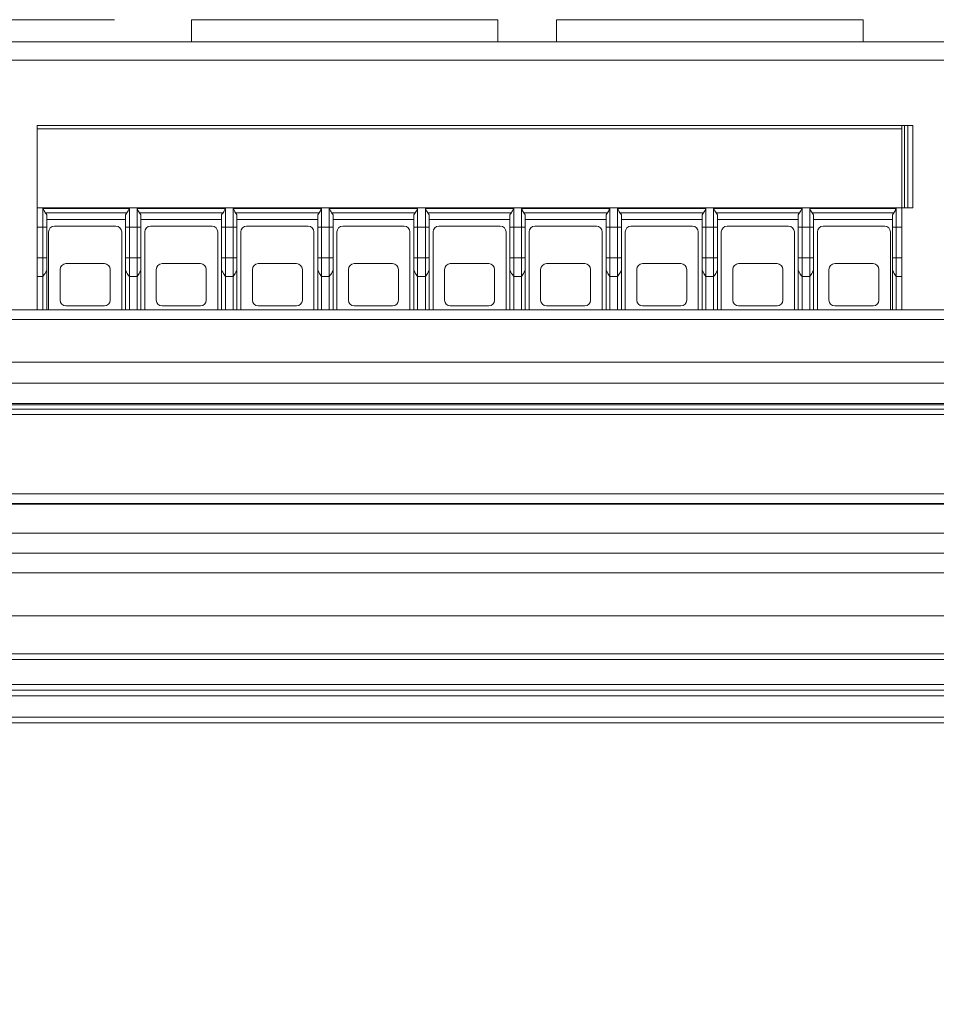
# Model space of a CAD drawing. Header units: millimetres. Extents: x 10 to 277, y 8 to 208.
# Tile 3 of 61: x 55 to 79, y 68 to 94. Entities that reach past the tile are written whole.
import ezdxf

# ---------------------------------------------------------------- set-up
doc = ezdxf.new("R2010")
doc.units = ezdxf.units.MM
doc.styles.add('SLDTEXTSTYLE0', font='TXT', dxfattribs={"width": 0.75})
doc.dimstyles.new('SLDDIMSTYLE0', dxfattribs={"dimtxt": 2.116667, "dimasz": 3, "dimexe": 0, "dimexo": 0.0625, "dimgap": 0.529167, "dimtad": 0, "dimtih": 1, "dimtoh": 1, "dimdec": 1, "dimlfac": 2, "dimrnd": 1e-09, "dimzin": 12, "dimdsep": 46, "dimtxsty": 'SLDTEXTSTYLE0', "dimsah": 1, "dimcen": 0.09, "dimadec": 0, "dimazin": 0, "dimtfac": 1, "dimtdec": 1, "dimtofl": 0, "dimtmove": 0, "dimatfit": 3, "dimfxl": 1, "dimtolj": 1, "dimtzin": 12, "dimarcsym": 0})

# ---------------------------------------------------------------- blocks, each defined once
blk = doc.blocks.new('*D9')
at = {"color": 7, "linetype": 'Continuous', "lineweight": 0}
for p, q in [((79.73, 93.695), (128.117, 93.695)), ((126.617, 93.695), (126.617, 86.426)), ((125.759, 86.174), (125.759, 83.316)), ((125.759, 86.174), (126.188, 86.174)), ((132.944, 86.174), (132.515, 86.174)), ((132.944, 86.174), (132.944, 83.316)), ((125.759, 83.316), (126.188, 83.316)), ((132.944, 83.316), (132.515, 83.316)), ((126.617, 75.393), (126.617, 83.064)), ((106.453, 75.393), (128.117, 75.393))]:
    blk.add_line(p, q, dxfattribs=at)
for points in [[(126.617, 93.695), (126.109, 90.695), (127.125, 90.695)], [(126.617, 75.393), (127.125, 78.393), (126.109, 78.393)]]:
    blk.add_solid(points, dxfattribs=at)
at = {"color": 7, "linetype": 'Continuous', "lineweight": 0, "char_height": 2.1167, "attachment_point": 1, "style": 'SLDTEXTSTYLE0'}
for s, insert in [('36.6', (119.432, 85.792)), ('1.44', (126.617, 85.792))]:
    blk.add_mtext(s, dxfattribs=dict(at, insert=insert))
blk = doc.blocks.new('*D10')
at = {"color": 7, "linetype": 'Continuous', "lineweight": 0}
for p, q in [((57.841, 93.695), (20.723, 93.695)), ((22.223, 93.695), (22.223, 82.813)), ((21.366, 82.561), (21.366, 79.703)), ((21.366, 82.561), (21.795, 82.561)), ((28.551, 82.561), (28.122, 82.561)), ((28.551, 82.561), (28.551, 79.703)), ((21.366, 79.703), (21.795, 79.703)), ((28.551, 79.703), (28.122, 79.703)), ((22.223, 68.068), (22.223, 79.45)), ((44.509, 68.068), (20.723, 68.068))]:
    blk.add_line(p, q, dxfattribs=at)
for points in [[(22.223, 93.695), (21.715, 90.695), (22.731, 90.695)], [(22.223, 68.068), (22.731, 71.068), (21.715, 71.068)]]:
    blk.add_solid(points, dxfattribs=at)
at = {"color": 7, "linetype": 'Continuous', "lineweight": 0, "char_height": 2.1167, "attachment_point": 1, "style": 'SLDTEXTSTYLE0'}
for s, insert in [('51.3', (15.039, 82.179)), ('2.02', (22.223, 82.179))]:
    blk.add_mtext(s, dxfattribs=dict(at, insert=insert))

msp = doc.modelspace()

# ---------------------------------------------------------------- linework, layer by layer
at = {"color": 7, "linetype": 'Continuous', "lineweight": 15}
for p, q in [((59.841, 93.12), (59.841, 93.695)), ((59.841, 93.695), (67.816, 93.695)), ((67.816, 93.12), (67.816, 93.695)), ((69.341, 93.12), (69.341, 93.695)), ((69.341, 93.695), (77.316, 93.695)), ((77.316, 93.12), (77.316, 93.695)), ((36.526, 93.12), (102.631, 93.12)), ((102.631, 92.642), (36.526, 92.642)), ((55.828, 90.945), (78.328, 90.945)), ((55.828, 90.945), (55.828, 90.854)), ((78.328, 90.854), (55.828, 90.854)), ((55.828, 88.795), (55.828, 90.854)), ((78.328, 90.854), (78.328, 90.945)), ((78.328, 90.945), (78.393, 90.945)), ((78.328, 90.854), (78.328, 88.795)), ((78.393, 88.795), (78.393, 90.945)), ((78.482, 90.945), (78.393, 90.945)), ((78.482, 88.795), (78.482, 90.945)), ((78.482, 90.945), (78.613, 90.945)), ((78.613, 90.945), (78.613, 88.795)), ((55.828, 88.795), (55.828, 88.295)), ((55.828, 88.795), (78.328, 88.795)), ((55.978, 88.779), (58.228, 88.779)), ((55.978, 88.295), (55.978, 88.779)), ((58.228, 88.779), (58.228, 88.295)), ((58.428, 88.779), (60.728, 88.779)), ((58.428, 88.295), (58.428, 88.779)), ((60.728, 88.779), (60.728, 88.295)), ((60.928, 88.779), (63.228, 88.779)), ((60.928, 88.295), (60.928, 88.779)), ((63.228, 88.779), (63.228, 88.295)), ((63.428, 88.779), (65.728, 88.779)), ((63.428, 88.295), (63.428, 88.779)), ((65.728, 88.779), (65.728, 88.295)), ((65.928, 88.779), (68.228, 88.779)), ((65.928, 88.295), (65.928, 88.779)), ((68.228, 88.779), (68.228, 88.295)), ((68.428, 88.779), (70.728, 88.779)), ((68.428, 88.295), (68.428, 88.779)), ((70.728, 88.779), (70.728, 88.295)), ((70.928, 88.779), (73.228, 88.779)), ((70.928, 88.295), (70.928, 88.779)), ((73.228, 88.779), (73.228, 88.295)), ((73.428, 88.779), (75.728, 88.779)), ((73.428, 88.295), (73.428, 88.779)), ((75.728, 88.779), (75.728, 88.295)), ((75.928, 88.779), (78.178, 88.779)), ((75.928, 88.295), (75.928, 88.779)), ((78.178, 88.779), (78.178, 88.295)), ((78.328, 88.295), (78.328, 88.795)), ((78.328, 88.795), (78.393, 88.795)), ((78.393, 88.795), (78.482, 88.795)), ((78.613, 88.795), (78.482, 88.795)), ((56.04, 88.667), (58.166, 88.667)), ((56.078, 88.619), (56.078, 88.295)), ((56.078, 88.495), (58.128, 88.495)), ((56.078, 88.494), (57.078, 88.494)), ((56.428, 88.494), (56.428, 88.495)), ((57.078, 88.494), (58.128, 88.494)), ((57.728, 88.495), (57.728, 88.494)), ((58.128, 88.295), (58.128, 88.619)), ((58.49, 88.667), (60.666, 88.667)), ((58.528, 88.619), (58.528, 88.295)), ((58.528, 88.495), (60.628, 88.495)), ((58.528, 88.494), (59.578, 88.494)), ((58.928, 88.495), (58.928, 88.494)), ((59.578, 88.494), (60.628, 88.494)), ((60.228, 88.495), (60.228, 88.494)), ((60.628, 88.295), (60.628, 88.619)), ((60.99, 88.667), (63.166, 88.667)), ((61.028, 88.619), (61.028, 88.295)), ((61.028, 88.495), (63.128, 88.495)), ((62.078, 88.494), (61.028, 88.494)), ((61.428, 88.495), (61.428, 88.494)), ((63.128, 88.494), (62.078, 88.494)), ((62.728, 88.495), (62.728, 88.494)), ((63.128, 88.295), (63.128, 88.619)), ((63.49, 88.667), (65.666, 88.667)), ((63.528, 88.619), (63.528, 88.295)), ((63.528, 88.495), (65.628, 88.495)), ((64.578, 88.494), (63.528, 88.494)), ((63.928, 88.495), (63.928, 88.494)), ((65.628, 88.494), (64.578, 88.494)), ((65.228, 88.495), (65.228, 88.494)), ((65.628, 88.295), (65.628, 88.619)), ((65.99, 88.667), (68.166, 88.667)), ((66.028, 88.619), (66.028, 88.295)), ((66.028, 88.495), (68.128, 88.495)), ((67.078, 88.494), (66.028, 88.494)), ((66.428, 88.495), (66.428, 88.494)), ((68.128, 88.494), (67.078, 88.494)), ((67.728, 88.495), (67.728, 88.494)), ((68.128, 88.295), (68.128, 88.619)), ((68.49, 88.667), (70.666, 88.667)), ((68.528, 88.619), (68.528, 88.295)), ((68.528, 88.495), (70.628, 88.495)), ((69.578, 88.494), (68.528, 88.494)), ((68.928, 88.495), (68.928, 88.494)), ((70.628, 88.494), (69.578, 88.494)), ((70.228, 88.495), (70.228, 88.494)), ((70.628, 88.295), (70.628, 88.619)), ((70.99, 88.667), (73.166, 88.667)), ((71.028, 88.619), (71.028, 88.295)), ((71.028, 88.495), (73.128, 88.495)), ((72.078, 88.494), (71.028, 88.494)), ((71.428, 88.495), (71.428, 88.494)), ((73.128, 88.494), (72.078, 88.494)), ((72.728, 88.495), (72.728, 88.494)), ((73.128, 88.295), (73.128, 88.619)), ((73.49, 88.667), (75.666, 88.667)), ((73.528, 88.619), (73.528, 88.295)), ((73.528, 88.495), (75.628, 88.495)), ((74.578, 88.494), (73.528, 88.494)), ((73.928, 88.495), (73.928, 88.494)), ((75.628, 88.494), (74.578, 88.494)), ((75.228, 88.495), (75.228, 88.494)), ((75.628, 88.295), (75.628, 88.619)), ((75.99, 88.667), (78.116, 88.667)), ((76.028, 88.619), (76.028, 88.295)), ((76.028, 88.495), (78.078, 88.495)), ((77.078, 88.494), (76.028, 88.494)), ((76.428, 88.495), (76.428, 88.494)), ((78.078, 88.494), (77.078, 88.494)), ((77.728, 88.495), (77.728, 88.494)), ((78.078, 88.295), (78.078, 88.619)), ((55.828, 88.295), (55.978, 88.295)), ((55.828, 87.495), (55.828, 88.295)), ((55.978, 87.495), (55.978, 88.295)), ((56.078, 88.295), (55.978, 88.295)), ((56.078, 87.495), (56.078, 88.295)), ((56.128, 88.17), (56.128, 86.143)), ((57.878, 88.32), (56.278, 88.32)), ((58.028, 86.143), (58.028, 88.17)), ((58.128, 88.295), (58.228, 88.295)), ((58.128, 87.495), (58.128, 88.295)), ((58.428, 88.295), (58.228, 88.295)), ((58.228, 87.495), (58.228, 88.295)), ((58.428, 88.295), (58.428, 87.495)), ((58.528, 88.295), (58.428, 88.295)), ((58.528, 88.295), (58.528, 87.495)), ((58.628, 88.17), (58.628, 86.143)), ((60.378, 88.32), (58.778, 88.32)), ((60.528, 86.143), (60.528, 88.17)), ((60.628, 88.295), (60.728, 88.295)), ((60.628, 87.495), (60.628, 88.295)), ((60.928, 88.295), (60.728, 88.295)), ((60.728, 87.495), (60.728, 88.295)), ((60.928, 88.295), (60.928, 87.495)), ((61.028, 88.295), (60.928, 88.295)), ((61.028, 88.295), (61.028, 87.495)), ((61.128, 88.17), (61.128, 86.143)), ((62.878, 88.32), (61.278, 88.32)), ((63.028, 86.143), (63.028, 88.17)), ((63.128, 88.295), (63.228, 88.295)), ((63.128, 87.495), (63.128, 88.295)), ((63.428, 88.295), (63.228, 88.295)), ((63.228, 87.495), (63.228, 88.295)), ((63.428, 88.295), (63.428, 87.495)), ((63.528, 88.295), (63.428, 88.295)), ((63.528, 88.295), (63.528, 87.495)), ((63.628, 88.17), (63.628, 86.143)), ((65.378, 88.32), (63.778, 88.32)), ((65.528, 86.143), (65.528, 88.17)), ((65.628, 88.295), (65.728, 88.295)), ((65.628, 87.495), (65.628, 88.295)), ((65.928, 88.295), (65.728, 88.295)), ((65.728, 87.495), (65.728, 88.295)), ((65.928, 88.295), (65.928, 87.495)), ((66.028, 88.295), (65.928, 88.295)), ((66.028, 88.295), (66.028, 87.495)), ((66.128, 88.17), (66.128, 86.143)), ((67.878, 88.32), (66.278, 88.32)), ((68.028, 86.143), (68.028, 88.17)), ((68.128, 88.295), (68.228, 88.295)), ((68.128, 87.495), (68.128, 88.295)), ((68.428, 88.295), (68.228, 88.295)), ((68.228, 87.495), (68.228, 88.295)), ((68.428, 88.295), (68.428, 87.495)), ((68.528, 88.295), (68.428, 88.295)), ((68.528, 88.295), (68.528, 87.495)), ((68.628, 88.17), (68.628, 86.143)), ((70.378, 88.32), (68.778, 88.32)), ((70.528, 86.143), (70.528, 88.17)), ((70.628, 88.295), (70.728, 88.295)), ((70.628, 87.495), (70.628, 88.295)), ((70.928, 88.295), (70.728, 88.295)), ((70.728, 87.495), (70.728, 88.295)), ((70.928, 88.295), (70.928, 87.495)), ((71.028, 88.295), (70.928, 88.295)), ((71.028, 88.295), (71.028, 87.495)), ((71.128, 88.17), (71.128, 86.143)), ((72.878, 88.32), (71.278, 88.32)), ((73.028, 86.143), (73.028, 88.17)), ((73.128, 88.295), (73.228, 88.295)), ((73.128, 87.495), (73.128, 88.295)), ((73.428, 88.295), (73.228, 88.295)), ((73.228, 87.495), (73.228, 88.295)), ((73.428, 88.295), (73.428, 87.495)), ((73.528, 88.295), (73.428, 88.295)), ((73.528, 88.295), (73.528, 87.495)), ((73.628, 88.17), (73.628, 86.143)), ((75.378, 88.32), (73.778, 88.32)), ((75.528, 86.143), (75.528, 88.17)), ((75.628, 88.295), (75.728, 88.295)), ((75.628, 87.495), (75.628, 88.295)), ((75.928, 88.295), (75.728, 88.295)), ((75.728, 87.495), (75.728, 88.295)), ((75.928, 88.295), (75.928, 87.495)), ((76.028, 88.295), (75.928, 88.295)), ((76.028, 88.295), (76.028, 87.495)), ((76.128, 88.17), (76.128, 86.143)), ((77.878, 88.32), (76.278, 88.32)), ((78.028, 86.143), (78.028, 88.17)), ((78.178, 88.295), (78.078, 88.295)), ((78.078, 87.495), (78.078, 88.295)), ((78.178, 88.295), (78.328, 88.295)), ((78.178, 88.295), (78.178, 87.495)), ((78.328, 88.295), (78.328, 87.495)), ((55.828, 87.495), (55.978, 87.495)), ((55.828, 87.011), (55.828, 87.495)), ((55.978, 87.495), (56.078, 87.495)), ((55.978, 87.011), (55.978, 87.495)), ((56.078, 87.168), (56.078, 87.495)), ((58.128, 87.495), (58.228, 87.495)), ((58.128, 87.495), (58.128, 87.168)), ((58.228, 87.495), (58.428, 87.495)), ((58.228, 87.495), (58.228, 87.011)), ((58.428, 87.011), (58.428, 87.495)), ((58.428, 87.495), (58.528, 87.495)), ((58.528, 87.168), (58.528, 87.495)), ((60.628, 87.495), (60.728, 87.495)), ((60.628, 87.495), (60.628, 87.168)), ((60.728, 87.495), (60.928, 87.495)), ((60.728, 87.495), (60.728, 87.011)), ((60.928, 87.495), (61.028, 87.495)), ((60.928, 87.011), (60.928, 87.495)), ((61.028, 87.168), (61.028, 87.495)), ((63.128, 87.495), (63.228, 87.495)), ((63.128, 87.495), (63.128, 87.168)), ((63.228, 87.495), (63.428, 87.495)), ((63.228, 87.495), (63.228, 87.011)), ((63.428, 87.011), (63.428, 87.495)), ((63.428, 87.495), (63.528, 87.495)), ((63.528, 87.168), (63.528, 87.495)), ((65.628, 87.495), (65.728, 87.495)), ((65.628, 87.495), (65.628, 87.168)), ((65.728, 87.495), (65.928, 87.495)), ((65.728, 87.495), (65.728, 87.011)), ((65.928, 87.495), (66.028, 87.495)), ((65.928, 87.011), (65.928, 87.495)), ((66.028, 87.168), (66.028, 87.495)), ((68.128, 87.495), (68.228, 87.495)), ((68.128, 87.495), (68.128, 87.168)), ((68.228, 87.495), (68.428, 87.495)), ((68.228, 87.495), (68.228, 87.011)), ((68.428, 87.495), (68.528, 87.495)), ((68.428, 87.011), (68.428, 87.495)), ((68.528, 87.168), (68.528, 87.495)), ((70.628, 87.495), (70.728, 87.495)), ((70.628, 87.495), (70.628, 87.168)), ((70.728, 87.495), (70.928, 87.495)), ((70.728, 87.495), (70.728, 87.011)), ((70.928, 87.011), (70.928, 87.495)), ((70.928, 87.495), (71.028, 87.495)), ((71.028, 87.168), (71.028, 87.495)), ((73.128, 87.495), (73.228, 87.495)), ((73.128, 87.495), (73.128, 87.168)), ((73.228, 87.495), (73.428, 87.495)), ((73.228, 87.495), (73.228, 87.011)), ((73.428, 87.011), (73.428, 87.495)), ((73.428, 87.495), (73.528, 87.495)), ((73.528, 87.168), (73.528, 87.495)), ((75.628, 87.495), (75.728, 87.495)), ((75.628, 87.495), (75.628, 87.168)), ((75.728, 87.495), (75.928, 87.495)), ((75.728, 87.495), (75.728, 87.011)), ((75.928, 87.011), (75.928, 87.495)), ((75.928, 87.495), (76.028, 87.495)), ((76.028, 87.168), (76.028, 87.495)), ((78.178, 87.495), (78.078, 87.495)), ((78.078, 87.495), (78.078, 87.168)), ((78.328, 87.495), (78.178, 87.495)), ((78.178, 87.495), (78.178, 87.011)), ((78.328, 87.495), (78.328, 87.011)), ((56.051, 87.12), (56.078, 87.168)), ((56.078, 86.143), (56.078, 87.168)), ((56.428, 86.395), (56.428, 87.195)), ((56.578, 87.345), (57.578, 87.345)), ((57.728, 87.195), (57.728, 86.395)), ((58.156, 87.12), (58.128, 87.168)), ((58.128, 87.168), (58.128, 86.143)), ((58.501, 87.12), (58.528, 87.168)), ((58.528, 86.143), (58.528, 87.168)), ((58.928, 86.395), (58.928, 87.195)), ((59.078, 87.345), (60.078, 87.345)), ((60.228, 87.195), (60.228, 86.395)), ((60.656, 87.12), (60.628, 87.168)), ((60.628, 87.168), (60.628, 86.143)), ((61.001, 87.12), (61.028, 87.168)), ((61.028, 86.143), (61.028, 87.168)), ((61.428, 86.395), (61.428, 87.195)), ((61.578, 87.345), (62.578, 87.345)), ((62.728, 87.195), (62.728, 86.395)), ((63.156, 87.12), (63.128, 87.168)), ((63.128, 87.168), (63.128, 86.143)), ((63.501, 87.12), (63.528, 87.168)), ((63.528, 86.143), (63.528, 87.168)), ((63.928, 86.395), (63.928, 87.195)), ((64.078, 87.345), (65.078, 87.345)), ((65.228, 87.195), (65.228, 86.395)), ((65.656, 87.12), (65.628, 87.168)), ((65.628, 87.168), (65.628, 86.143)), ((66.001, 87.12), (66.028, 87.168)), ((66.028, 86.143), (66.028, 87.168)), ((66.428, 86.395), (66.428, 87.195)), ((66.578, 87.345), (67.578, 87.345)), ((67.728, 87.195), (67.728, 86.395)), ((68.156, 87.12), (68.128, 87.168)), ((68.128, 87.168), (68.128, 86.143)), ((68.501, 87.12), (68.528, 87.168)), ((68.528, 86.143), (68.528, 87.168)), ((68.928, 86.395), (68.928, 87.195)), ((69.078, 87.345), (70.078, 87.345)), ((70.228, 87.195), (70.228, 86.395)), ((70.656, 87.12), (70.628, 87.168)), ((70.628, 87.168), (70.628, 86.143)), ((71.001, 87.12), (71.028, 87.168)), ((71.028, 86.143), (71.028, 87.168)), ((71.428, 86.395), (71.428, 87.195)), ((71.578, 87.345), (72.578, 87.345)), ((72.728, 87.195), (72.728, 86.395)), ((73.156, 87.12), (73.128, 87.168)), ((73.128, 87.168), (73.128, 86.143)), ((73.501, 87.12), (73.528, 87.168)), ((73.528, 86.143), (73.528, 87.168)), ((73.928, 86.395), (73.928, 87.195)), ((74.078, 87.345), (75.078, 87.345)), ((75.228, 87.195), (75.228, 86.395)), ((75.656, 87.12), (75.628, 87.168)), ((75.628, 87.168), (75.628, 86.143)), ((76.001, 87.12), (76.028, 87.168)), ((76.028, 86.143), (76.028, 87.168)), ((76.428, 86.395), (76.428, 87.195)), ((76.578, 87.345), (77.578, 87.345)), ((77.728, 87.195), (77.728, 86.395)), ((78.106, 87.12), (78.078, 87.168)), ((78.078, 87.168), (78.078, 86.143)), ((55.978, 87.011), (55.828, 87.011)), ((55.828, 86.143), (55.828, 87.011)), ((55.978, 86.143), (55.978, 87.011)), ((58.428, 87.011), (58.228, 87.011)), ((58.228, 87.011), (58.228, 86.143)), ((58.428, 86.143), (58.428, 87.011)), ((60.928, 87.011), (60.728, 87.011)), ((60.728, 87.011), (60.728, 86.143)), ((60.928, 86.143), (60.928, 87.011)), ((63.428, 87.011), (63.228, 87.011)), ((63.228, 87.011), (63.228, 86.143)), ((63.428, 86.143), (63.428, 87.011)), ((65.928, 87.011), (65.728, 87.011)), ((65.728, 87.011), (65.728, 86.143)), ((65.928, 86.143), (65.928, 87.011)), ((68.428, 87.011), (68.228, 87.011)), ((68.228, 87.011), (68.228, 86.143)), ((68.428, 86.143), (68.428, 87.011)), ((70.928, 87.011), (70.728, 87.011)), ((70.728, 87.011), (70.728, 86.143)), ((70.928, 86.143), (70.928, 87.011)), ((73.428, 87.011), (73.228, 87.011)), ((73.228, 87.011), (73.228, 86.143)), ((73.428, 86.143), (73.428, 87.011)), ((75.928, 87.011), (75.728, 87.011)), ((75.728, 87.011), (75.728, 86.143)), ((75.928, 86.143), (75.928, 87.011)), ((78.328, 87.011), (78.178, 87.011)), ((78.178, 87.011), (78.178, 86.143)), ((78.328, 86.143), (78.328, 87.011)), ((37.203, 86.143), (101.953, 86.143)), ((57.578, 86.245), (56.578, 86.245)), ((60.078, 86.245), (59.078, 86.245)), ((62.578, 86.245), (61.578, 86.245)), ((65.078, 86.245), (64.078, 86.245)), ((67.578, 86.245), (66.578, 86.245)), ((70.078, 86.245), (69.078, 86.245)), ((72.578, 86.245), (71.578, 86.245)), ((75.078, 86.245), (74.078, 86.245)), ((77.578, 86.245), (76.578, 86.245)), ((101.953, 85.893), (37.203, 85.893)), ((37.203, 84.785), (101.953, 84.785)), ((37.203, 84.234), (101.953, 84.234)), ((36.203, 83.708), (102.953, 83.708)), ((101.953, 83.557), (37.203, 83.557)), ((101.953, 83.42), (37.203, 83.42)), ((101.953, 81.101), (37.203, 81.101)), ((101.953, 81.083), (37.203, 81.083)), ((37.203, 80.333), (101.953, 80.333)), ((101.953, 79.807), (37.203, 79.807)), ((101.953, 79.294), (37.203, 79.294)), ((101.953, 78.18), (37.203, 78.18)), ((102.953, 77.193), (36.203, 77.193)), ((51.584, 77.043), (84.185, 77.043)), ((51.759, 76.393), (84.01, 76.393)), ((84.01, 76.243), (51.759, 76.243)), ((84.01, 76.093), (51.759, 76.093)), ((84.01, 75.543), (51.759, 75.543)), ((84.01, 75.393), (51.759, 75.393))]:
    msp.add_line(p, q, dxfattribs=at)
for centre, start, end in [((56.278, 88.17), 90, 180), ((57.878, 88.17), 0, 90), ((58.778, 88.17), 90, 180), ((60.378, 88.17), 360, 90), ((61.278, 88.17), 90, 180), ((62.878, 88.17), 0, 90), ((63.778, 88.17), 90, 180), ((65.378, 88.17), 0, 90), ((66.278, 88.17), 90, 180), ((67.878, 88.17), 0, 90), ((68.778, 88.17), 90, 180), ((70.378, 88.17), 360, 90), ((71.278, 88.17), 90, 180), ((72.878, 88.17), 0, 90), ((73.778, 88.17), 90, 180), ((75.378, 88.17), 360, 90), ((76.278, 88.17), 90, 180), ((77.878, 88.17), 360, 90), ((56.578, 87.195), 90, 180), ((57.578, 87.195), 360, 90), ((59.078, 87.195), 90, 180), ((60.078, 87.195), 0, 90), ((61.578, 87.195), 90, 180), ((62.578, 87.195), 0, 90), ((64.078, 87.195), 90, 180), ((65.078, 87.195), 360, 90), ((66.578, 87.195), 90, 180), ((67.578, 87.195), 0, 90), ((69.078, 87.195), 90, 180), ((70.078, 87.195), 0, 90), ((71.578, 87.195), 90, 180), ((72.578, 87.195), 0, 90), ((74.078, 87.195), 90, 180), ((75.078, 87.195), 0, 90), ((76.578, 87.195), 90, 180), ((77.578, 87.195), 0, 90), ((56.578, 86.395), 180, 270), ((57.578, 86.395), 270, 0), ((59.078, 86.395), 180, 270), ((60.078, 86.395), 270, 360), ((61.578, 86.395), 180, 270), ((62.578, 86.395), 270, 360), ((64.078, 86.395), 180, 270), ((65.078, 86.395), 270, 0), ((66.578, 86.395), 180, 270), ((67.578, 86.395), 270, 0), ((69.078, 86.395), 180, 270), ((70.078, 86.395), 270, 0), ((71.578, 86.395), 180, 270), ((72.578, 86.395), 270, 360), ((74.078, 86.395), 180, 270), ((75.078, 86.395), 270, 0), ((76.578, 86.395), 180, 270), ((77.578, 86.395), 270, 0)]:
    msp.add_arc(centre, 0.15, start, end, dxfattribs=at)
for points, degree in [([(56.04, 88.667), (56.02, 88.704), (55.999, 88.742), (55.978, 88.779)], 3), ([(58.228, 88.779), (58.208, 88.742), (58.187, 88.704), (58.166, 88.667)], 3), ([(58.49, 88.667), (58.47, 88.704), (58.449, 88.742), (58.428, 88.779)], 3), ([(60.728, 88.779), (60.708, 88.742), (60.687, 88.704), (60.666, 88.667)], 3), ([(60.99, 88.667), (60.97, 88.704), (60.949, 88.742), (60.928, 88.779)], 3), ([(63.228, 88.779), (63.208, 88.742), (63.187, 88.704), (63.166, 88.667)], 3), ([(63.49, 88.667), (63.47, 88.704), (63.449, 88.742), (63.428, 88.779)], 3), ([(65.728, 88.779), (65.708, 88.742), (65.687, 88.704), (65.666, 88.667)], 3), ([(65.99, 88.667), (65.97, 88.704), (65.949, 88.742), (65.928, 88.779)], 3), ([(68.228, 88.779), (68.208, 88.742), (68.187, 88.704), (68.166, 88.667)], 3), ([(68.49, 88.667), (68.47, 88.704), (68.449, 88.742), (68.428, 88.779)], 3), ([(70.728, 88.779), (70.708, 88.742), (70.687, 88.704), (70.666, 88.667)], 3), ([(70.99, 88.667), (70.97, 88.704), (70.949, 88.742), (70.928, 88.779)], 3), ([(73.228, 88.779), (73.208, 88.742), (73.187, 88.704), (73.166, 88.667)], 3), ([(73.49, 88.667), (73.47, 88.704), (73.449, 88.742), (73.428, 88.779)], 3), ([(75.728, 88.779), (75.708, 88.742), (75.687, 88.704), (75.666, 88.667)], 3), ([(75.99, 88.667), (75.97, 88.704), (75.949, 88.742), (75.928, 88.779)], 3), ([(78.178, 88.779), (78.158, 88.742), (78.137, 88.704), (78.116, 88.667)], 3), ([(56.04, 88.667), (56.054, 88.651), (56.067, 88.635), (56.078, 88.619)], 3), ([(56.428, 88.495), (56.428, 88.494)], 1), ([(57.728, 88.494), (57.728, 88.495)], 1), ([(58.166, 88.667), (58.153, 88.651), (58.14, 88.635), (58.128, 88.619)], 3), ([(58.528, 88.619), (58.517, 88.635), (58.504, 88.651), (58.49, 88.667)], 3), ([(58.928, 88.495), (58.928, 88.494)], 1), ([(60.228, 88.494), (60.228, 88.495)], 1), ([(60.666, 88.667), (60.653, 88.651), (60.64, 88.635), (60.628, 88.619)], 3), ([(60.99, 88.667), (61.004, 88.651), (61.017, 88.635), (61.028, 88.619)], 3), ([(61.428, 88.495), (61.428, 88.494)], 1), ([(62.728, 88.494), (62.728, 88.495)], 1), ([(63.166, 88.667), (63.153, 88.651), (63.14, 88.635), (63.128, 88.619)], 3), ([(63.49, 88.667), (63.504, 88.651), (63.517, 88.635), (63.528, 88.619)], 3), ([(63.928, 88.495), (63.928, 88.494)], 1), ([(65.228, 88.494), (65.228, 88.495)], 1), ([(65.666, 88.667), (65.653, 88.651), (65.64, 88.635), (65.628, 88.619)], 3), ([(65.99, 88.667), (66.004, 88.651), (66.017, 88.635), (66.028, 88.619)], 3), ([(66.428, 88.495), (66.428, 88.494)], 1), ([(67.728, 88.494), (67.728, 88.495)], 1), ([(68.166, 88.667), (68.153, 88.651), (68.14, 88.635), (68.128, 88.619)], 3), ([(68.49, 88.667), (68.504, 88.651), (68.517, 88.635), (68.528, 88.619)], 3), ([(68.928, 88.495), (68.928, 88.494)], 1), ([(70.228, 88.494), (70.228, 88.495)], 1), ([(70.666, 88.667), (70.653, 88.651), (70.64, 88.635), (70.628, 88.619)], 3), ([(70.99, 88.667), (71.004, 88.651), (71.017, 88.635), (71.028, 88.619)], 3), ([(71.428, 88.495), (71.428, 88.494)], 1), ([(72.728, 88.494), (72.728, 88.495)], 1), ([(73.166, 88.667), (73.153, 88.651), (73.14, 88.635), (73.128, 88.619)], 3), ([(73.49, 88.667), (73.504, 88.651), (73.517, 88.635), (73.528, 88.619)], 3), ([(73.928, 88.495), (73.928, 88.494)], 1), ([(75.228, 88.494), (75.228, 88.495)], 1), ([(75.666, 88.667), (75.653, 88.651), (75.64, 88.635), (75.628, 88.619)], 3), ([(75.99, 88.667), (76.004, 88.651), (76.017, 88.635), (76.028, 88.619)], 3), ([(76.428, 88.495), (76.428, 88.494)], 1), ([(77.728, 88.494), (77.728, 88.495)], 1), ([(78.116, 88.667), (78.103, 88.651), (78.09, 88.635), (78.078, 88.619)], 3), ([(56.051, 87.12), (56.028, 87.08), (56.003, 87.044), (55.978, 87.011)], 3), ([(58.228, 87.011), (58.203, 87.044), (58.179, 87.08), (58.156, 87.12)], 3), ([(58.501, 87.12), (58.478, 87.08), (58.453, 87.044), (58.428, 87.011)], 3), ([(60.728, 87.011), (60.703, 87.044), (60.679, 87.08), (60.656, 87.12)], 3), ([(61.001, 87.12), (60.978, 87.08), (60.953, 87.044), (60.928, 87.011)], 3), ([(63.228, 87.011), (63.203, 87.044), (63.179, 87.08), (63.156, 87.12)], 3), ([(63.501, 87.12), (63.478, 87.08), (63.453, 87.044), (63.428, 87.011)], 3), ([(65.728, 87.011), (65.703, 87.044), (65.679, 87.08), (65.656, 87.12)], 3), ([(66.001, 87.12), (65.978, 87.08), (65.953, 87.044), (65.928, 87.011)], 3), ([(68.228, 87.011), (68.203, 87.044), (68.179, 87.08), (68.156, 87.12)], 3), ([(68.501, 87.12), (68.478, 87.08), (68.453, 87.044), (68.428, 87.011)], 3), ([(70.728, 87.011), (70.703, 87.044), (70.679, 87.08), (70.656, 87.12)], 3), ([(71.001, 87.12), (70.978, 87.08), (70.953, 87.044), (70.928, 87.011)], 3), ([(73.228, 87.011), (73.203, 87.044), (73.179, 87.08), (73.156, 87.12)], 3), ([(73.501, 87.12), (73.478, 87.08), (73.453, 87.044), (73.428, 87.011)], 3), ([(75.728, 87.011), (75.703, 87.044), (75.679, 87.08), (75.656, 87.12)], 3), ([(76.001, 87.12), (75.978, 87.08), (75.953, 87.044), (75.928, 87.011)], 3), ([(78.178, 87.011), (78.153, 87.044), (78.129, 87.08), (78.106, 87.12)], 3), ([(36.203, 83.668), (102.953, 83.668)], 1), ([(101.953, 81.351), (37.203, 81.351)], 1)]:
    msp.add_open_spline(points, degree=degree, dxfattribs=at)

# ---------------------------------------------------------------- dimensions: what is measured, and where the dimension line sits
at = {"color": 7, "linetype": 'Continuous', "lineweight": 0}
for base, p1, p2, picture, middle in [((22.223, 93.695), (46.509, 68.068), (59.841, 93.695), '*D10', (22.223, 81.132)), ((126.617, 93.695), (104.453, 75.393), (74.903, 93.695), '*D9', (126.617, 84.745))]:
    dim = msp.add_linear_dim(base=base, p1=p1, p2=p2, angle=90, dimstyle='SLDDIMSTYLE0', dxfattribs=at)
    dim.commit()
    dim.dimension.update_dxf_attribs({"geometry": picture, "text_midpoint": middle, "dimtype": 160})

doc.saveas('drawing.dxf')
